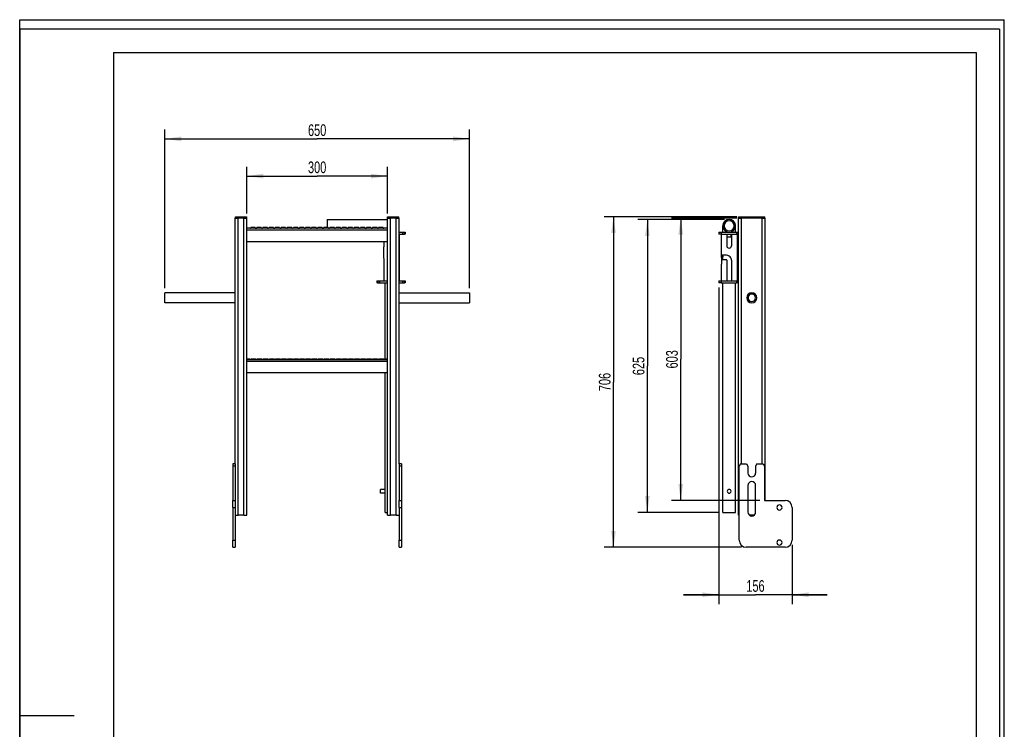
# Model space of a CAD drawing. Header units: millimetres. Extents: x 0 to 2100, y 0 to 2970.
# Tile 12 of 12: x 0 to 2100, y 1455 to 2970. Entities that reach past the tile are written whole.
import ezdxf

# ---------------------------------------------------------------- set-up
doc = ezdxf.new("R2010")
doc.units = ezdxf.units.MM
doc.header["$LTSCALE"] = 193.6
doc.layers.get('0').update_dxf_attribs({"linetype": 'CONTINUOUS'})
doc.layers.add('_2D-BEM', color=7, linetype='CONTINUOUS')
doc.styles.get("Standard").update_dxf_attribs({"font": 'txt', "width": 0.7})
doc.dimstyles.new('DIMSTYLE_1', dxfattribs={"dimtxt": 25, "dimasz": 35, "dimexe": 2, "dimexo": 1, "dimtad": 1, "dimdec": 1, "dimtxsty": 'STANDARD', "dimblk": '_FILLED', "dimblk1": '_FILLED', "dimblk2": '_FILLED', "dimcen": 0.09, "dimadec": 1, "dimazin": 2, "dimtp": 0.5, "dimtm": 0.5, "dimtfac": 1, "dimtdec": 1, "dimtofl": 0, "dimtmove": 0, "dimatfit": 3, "dimldrblk": '_FILLED', "dimfxl": 1, "dimtolj": 1, "dimarcsym": 0})
doc.dimstyles.new('DIMSTYLE_2', dxfattribs={"dimtxt": 25, "dimasz": 35, "dimexe": 2, "dimexo": 1, "dimtad": 1, "dimdec": 1, "dimtxsty": 'STANDARD', "dimblk": '_FILLED', "dimblk1": '_FILLED', "dimblk2": '_FILLED', "dimcen": 0.09, "dimadec": 1, "dimazin": 2, "dimtp": 0.8, "dimtm": 0.8, "dimtfac": 1, "dimtdec": 1, "dimtofl": 0, "dimtmove": 0, "dimatfit": 3, "dimldrblk": '_FILLED', "dimfxl": 1, "dimtolj": 1, "dimarcsym": 0})
doc.dimstyles.new('DIMSTYLE_3', dxfattribs={"dimtxt": 25, "dimasz": 35, "dimexe": 2, "dimexo": 1, "dimtad": 1, "dimdec": 0, "dimtxsty": 'STANDARD', "dimblk": '_FILLED', "dimblk1": '_FILLED', "dimblk2": '_FILLED', "dimcen": 0.09, "dimadec": 0, "dimazin": 2, "dimtp": 0.8, "dimtm": 0.8, "dimtfac": 1, "dimtdec": 0, "dimtofl": 0, "dimtmove": 0, "dimatfit": 3, "dimldrblk": '_FILLED', "dimfxl": 1, "dimtolj": 1, "dimarcsym": 0})
doc.dimstyles.new('DIMSTYLE_4', dxfattribs={"dimtxt": 25, "dimasz": 35, "dimexe": 2, "dimexo": 1, "dimtad": 1, "dimdec": 0, "dimtxsty": 'STANDARD', "dimblk": '_FILLED', "dimblk1": '_FILLED', "dimblk2": '_FILLED', "dimcen": 0.09, "dimadec": 0, "dimazin": 2, "dimtp": 0.5, "dimtm": 0.5, "dimtfac": 1, "dimtdec": 0, "dimtofl": 0, "dimtmove": 0, "dimatfit": 3, "dimldrblk": '_FILLED', "dimfxl": 1, "dimtolj": 1, "dimarcsym": 0})

# ---------------------------------------------------------------- blocks, each defined once
blk = doc.blocks.new('_FILLED')
at = {"color": 0, "linetype": 'BYBLOCK'}
blk.add_solid([(0, 0), (-1, 0.143), (-1, -0.143)], dxfattribs=at)
blk = doc.blocks.new('*D0')
at = {"layer": '_2D-BEM', "color": 2, "linetype": 'CONTINUOUS'}
for p, q in [((484.4, 2556.4), (484.4, 2656.1)), ((784.4, 2556.4), (784.4, 2656.1)), ((484.4, 2636.1), (634.4, 2636.1)), ((784.4, 2636.1), (634.4, 2636.1))]:
    blk.add_line(p, q, dxfattribs=at)
at = {"layer": '_2D-BEM', "color": 2, "linetype": 'CONTINUOUS', "xscale": 35, "yscale": 35, "zscale": 35, "rotation": 180}
blk.add_blockref('_FILLED', (484.4, 2636.1), dxfattribs=at)
at = {"layer": '_2D-BEM', "color": 2, "linetype": 'CONTINUOUS', "xscale": 35, "yscale": 35, "zscale": 35}
blk.add_blockref('_FILLED', (784.4, 2636.1), dxfattribs=at)
at = {"layer": '_2D-BEM', "color": 2, "linetype": 'CONTINUOUS', "insert": (634.4, 2667.4), "char_height": 25, "width": 85.714, "attachment_point": 2, "line_spacing_factor": 0.9}
blk.add_mtext('300', dxfattribs=at)
blk = doc.blocks.new('*D1')
at = {"layer": '_2D-BEM', "color": 2, "linetype": 'CONTINUOUS'}
for p, q in [((309.4, 2397), (309.4, 2735.5)), ((959.4, 2397), (959.4, 2735.5)), ((309.4, 2715.5), (634.4, 2715.5)), ((959.4, 2715.5), (634.4, 2715.5))]:
    blk.add_line(p, q, dxfattribs=at)
at = {"layer": '_2D-BEM', "color": 2, "linetype": 'CONTINUOUS', "xscale": 35, "yscale": 35, "zscale": 35, "rotation": 180}
blk.add_blockref('_FILLED', (309.4, 2715.5), dxfattribs=at)
at = {"layer": '_2D-BEM', "color": 2, "linetype": 'CONTINUOUS', "xscale": 35, "yscale": 35, "zscale": 35}
blk.add_blockref('_FILLED', (959.4, 2715.5), dxfattribs=at)
at = {"layer": '_2D-BEM', "color": 2, "linetype": 'CONTINUOUS', "insert": (634.4, 2746.7), "char_height": 25, "width": 85.714, "attachment_point": 2, "line_spacing_factor": 0.9}
blk.add_mtext('650', dxfattribs=at)
blk = doc.blocks.new('*D2')
at = {"layer": '_2D-BEM', "color": 2, "linetype": 'CONTINUOUS'}
for p, q in [((1529.4, 2549.4), (1246.5, 2549.4)), ((1266.5, 2549.4), (1266.5, 2196.6)), ((1266.5, 1843.9), (1266.5, 2196.6)), ((1539.4, 1843.9), (1246.5, 1843.9))]:
    blk.add_line(p, q, dxfattribs=at)
at = {"layer": '_2D-BEM', "color": 2, "linetype": 'CONTINUOUS', "xscale": 35, "yscale": 35, "zscale": 35}
for p, rotation in [((1266.5, 2549.4), 90), ((1266.5, 1843.9), 270)]:
    blk.add_blockref('_FILLED', p, dxfattribs=dict(at, rotation=rotation))
at = {"layer": '_2D-BEM', "color": 2, "linetype": 'CONTINUOUS', "insert": (1235.2, 2196.6), "char_height": 25, "width": 88.393, "attachment_point": 2, "rotation": 90, "line_spacing_factor": 0.9}
blk.add_mtext('706', dxfattribs=at)
blk = doc.blocks.new('*D3')
at = {"layer": '_2D-BEM', "color": 2, "linetype": 'CONTINUOUS'}
for p, q in [((1491.1, 2398.4), (1491.1, 1722.6)), ((1647.4, 1848.9), (1647.4, 1722.6)), ((1491.1, 1742.6), (1416.1, 1742.6)), ((1416.1, 1742.6), (1569.3, 1742.6)), ((1722.4, 1742.6), (1569.3, 1742.6)), ((1647.4, 1742.6), (1722.4, 1742.6))]:
    blk.add_line(p, q, dxfattribs=at)
at = {"layer": '_2D-BEM', "color": 2, "linetype": 'CONTINUOUS', "xscale": 35, "yscale": 35, "zscale": 35}
blk.add_blockref('_FILLED', (1491.1, 1742.6), dxfattribs=at)
at = {"layer": '_2D-BEM', "color": 2, "linetype": 'CONTINUOUS', "xscale": 35, "yscale": 35, "zscale": 35, "rotation": 180}
blk.add_blockref('_FILLED', (1647.4, 1742.6), dxfattribs=at)
at = {"layer": '_2D-BEM', "color": 2, "linetype": 'CONTINUOUS', "insert": (1569.3, 1773.8), "char_height": 25, "width": 77.679, "attachment_point": 2, "line_spacing_factor": 0.9}
blk.add_mtext('156', dxfattribs=at)
blk = doc.blocks.new('*D4')
at = {"layer": '_2D-BEM', "color": 2, "linetype": 'CONTINUOUS'}
for p, q in [((1529.3, 2546.4), (1389.9, 2546.4)), ((1409.9, 2546.4), (1409.9, 2245.1)), ((1409.9, 1943.9), (1409.9, 2245.1)), ((1578.4, 1943.9), (1389.9, 1943.9))]:
    blk.add_line(p, q, dxfattribs=at)
at = {"layer": '_2D-BEM', "color": 2, "linetype": 'CONTINUOUS', "xscale": 35, "yscale": 35, "zscale": 35}
for p, rotation in [((1409.9, 2546.4), 90), ((1409.9, 1943.9), 270)]:
    blk.add_blockref('_FILLED', p, dxfattribs=dict(at, rotation=rotation))
at = {"layer": '_2D-BEM', "color": 2, "linetype": 'CONTINUOUS', "insert": (1378.6, 2245.1), "char_height": 25, "width": 85.714, "attachment_point": 2, "rotation": 90, "line_spacing_factor": 0.9}
blk.add_mtext('603', dxfattribs=at)
blk = doc.blocks.new('*D5')
at = {"layer": '_2D-BEM', "color": 2, "linetype": 'CONTINUOUS'}
for p, q in [((1503.1, 2543.3), (1318.7, 2543.3)), ((1338.7, 2543.3), (1338.7, 2230.8)), ((1338.7, 1918.4), (1338.7, 2230.8)), ((1489.7, 1918.4), (1318.7, 1918.4))]:
    blk.add_line(p, q, dxfattribs=at)
at = {"layer": '_2D-BEM', "color": 2, "linetype": 'CONTINUOUS', "xscale": 35, "yscale": 35, "zscale": 35}
for p, rotation in [((1338.7, 2543.3), 90), ((1338.7, 1918.4), 270)]:
    blk.add_blockref('_FILLED', p, dxfattribs=dict(at, rotation=rotation))
at = {"layer": '_2D-BEM', "color": 2, "linetype": 'CONTINUOUS', "insert": (1307.4, 2230.8), "char_height": 25, "width": 85.714, "attachment_point": 2, "rotation": 90, "line_spacing_factor": 0.9}
blk.add_mtext('625', dxfattribs=at)

msp = doc.modelspace()

# ---------------------------------------------------------------- linework, layer by layer
at = {"color": 7, "linetype": 'CONTINUOUS'}
for p, q in [((0, 2970), (2100, 2970)), ((0, 0), (0, 2970)), ((0, 2970), (2100, 2970)), ((0, 0), (0, 2970)), ((2100, 0), (2100, 2970)), ((2100, 0), (2100, 2970)), ((459.44, 2021.85), (459.44, 2546.35)), ((459.44, 2546.35), (460.14, 2546.35)), ((460.14, 2546.35), (460.14, 2549.35)), ((460.14, 2549.35), (466.14, 2549.35)), ((460.14, 2546.35), (461.94, 2546.35)), ((461.94, 2546.35), (462.14, 2546.35)), ((462.14, 2546.35), (462.19, 2546.35)), ((462.19, 2546.35), (465.88, 2546.35)), ((478, 2546.35), (465.88, 2546.35)), ((466.14, 2549.35), (478.14, 2549.35)), ((478, 2546.35), (478.14, 2546.35)), ((478.14, 2549.35), (484.14, 2549.35)), ((478.14, 2546.35), (484.14, 2546.35)), ((484.14, 2546.35), (484.14, 2549.35)), ((484.14, 2546.35), (484.44, 2546.35)), ((484.44, 1912.35), (484.44, 2546.35)), ((656.09, 2543.3), (784.44, 2543.3)), ((656.09, 2543.3), (656.09, 2540.65)), ((784.44, 1912.35), (784.44, 2546.35)), ((784.44, 2546.35), (784.74, 2546.35)), ((784.74, 2546.35), (784.74, 2549.35)), ((784.74, 2549.35), (790.74, 2549.35)), ((784.74, 2546.35), (790.74, 2546.35)), ((790.74, 2549.35), (802.74, 2549.35)), ((790.74, 2546.35), (790.88, 2546.35)), ((803, 2546.35), (790.88, 2546.35)), ((802.74, 2549.35), (808.74, 2549.35)), ((803, 2546.35), (806.74, 2546.35)), ((806.74, 2546.35), (806.94, 2546.35)), ((806.94, 2546.35), (808.74, 2546.35)), ((808.74, 2546.35), (808.74, 2549.35)), ((808.74, 2546.35), (808.76, 2546.35)), ((808.76, 2546.35), (809.44, 2546.35)), ((809.44, 2021.85), (809.44, 2546.35)), ((1532.9, 1912.35), (1532.9, 2546.35)), ((1532.9, 2546.35), (1535.4, 2546.35)), ((1533.4, 2546.35), (1533.4, 2549.35)), ((1533.4, 2549.35), (1539.4, 2549.35)), ((1535.4, 2546.35), (1539.34, 2546.35)), ((1583.45, 2546.35), (1539.34, 2546.35)), ((1539.4, 2549.35), (1583.4, 2549.35)), ((1583.4, 2549.35), (1589.4, 2549.35)), ((1583.45, 2546.35), (1587.4, 2546.35)), ((1587.4, 2546.35), (1589.9, 2546.35)), ((1589.4, 2546.35), (1589.4, 2549.35)), ((1589.9, 1943.85), (1589.9, 2546.35)), ((784.44, 2524.85), (484.44, 2524.85)), ((493.09, 2526.35), (492.79, 2526.35)), ((501.98, 2526.35), (493.09, 2526.35)), ((493.09, 2526.35), (493.09, 2526.35)), ((501.99, 2526.35), (501.98, 2526.35)), ((502.29, 2526.35), (501.99, 2526.35)), ((506.08, 2526.35), (505.78, 2526.35)), ((514.97, 2526.35), (506.08, 2526.35)), ((506.08, 2526.35), (506.08, 2526.35)), ((514.98, 2526.35), (514.97, 2526.35)), ((515.28, 2526.35), (514.98, 2526.35)), ((519.07, 2526.35), (518.77, 2526.35)), ((527.96, 2526.35), (519.07, 2526.35)), ((519.07, 2526.35), (519.07, 2526.35)), ((527.97, 2526.35), (527.96, 2526.35)), ((528.27, 2526.35), (527.97, 2526.35)), ((532.06, 2526.35), (531.76, 2526.35)), ((540.95, 2526.35), (532.06, 2526.35)), ((532.06, 2526.35), (532.06, 2526.35)), ((540.96, 2526.35), (540.95, 2526.35)), ((541.26, 2526.35), (540.96, 2526.35)), ((545.05, 2526.35), (544.75, 2526.35)), ((553.94, 2526.35), (545.05, 2526.35)), ((545.05, 2526.35), (545.05, 2526.35)), ((553.95, 2526.35), (553.94, 2526.35)), ((554.25, 2526.35), (553.95, 2526.35)), ((558.04, 2526.35), (557.74, 2526.35)), ((566.93, 2526.35), (558.04, 2526.35)), ((558.04, 2526.35), (558.04, 2526.35)), ((566.94, 2526.35), (566.93, 2526.35)), ((567.24, 2526.35), (566.94, 2526.35)), ((571.03, 2526.35), (570.73, 2526.35)), ((579.93, 2526.35), (571.03, 2526.35)), ((571.03, 2526.35), (571.03, 2526.35)), ((580.23, 2526.35), (579.93, 2526.35)), ((579.93, 2526.35), (579.93, 2526.35)), ((584.02, 2526.35), (583.72, 2526.35)), ((592.92, 2526.35), (584.02, 2526.35)), ((584.02, 2526.35), (584.02, 2526.35)), ((593.22, 2526.35), (592.92, 2526.35)), ((592.92, 2526.35), (592.92, 2526.35)), ((597.01, 2526.35), (596.71, 2526.35)), ((605.91, 2526.35), (597.01, 2526.35)), ((597.01, 2526.35), (597.01, 2526.35)), ((606.21, 2526.35), (605.91, 2526.35)), ((605.91, 2526.35), (605.91, 2526.35)), ((610, 2526.35), (609.7, 2526.35)), ((618.9, 2526.35), (610, 2526.35)), ((610, 2526.35), (610, 2526.35)), ((619.2, 2526.35), (618.9, 2526.35)), ((618.9, 2526.35), (618.9, 2526.35)), ((622.99, 2526.35), (622.69, 2526.35)), ((631.89, 2526.35), (622.99, 2526.35)), ((622.99, 2526.35), (622.99, 2526.35)), ((632.19, 2526.35), (631.89, 2526.35)), ((631.89, 2526.35), (631.89, 2526.35)), ((635.98, 2526.35), (635.68, 2526.35)), ((644.88, 2526.35), (635.98, 2526.35)), ((635.98, 2526.35), (635.98, 2526.35)), ((645.18, 2526.35), (644.88, 2526.35)), ((644.88, 2526.35), (644.88, 2526.35)), ((648.97, 2526.35), (648.67, 2526.35)), ((657.87, 2526.35), (648.97, 2526.35)), ((648.97, 2526.35), (648.97, 2526.35)), ((656.09, 2540.65), (656.09, 2526.35)), ((658.17, 2526.35), (657.87, 2526.35)), ((657.87, 2526.35), (657.87, 2526.35)), ((661.96, 2526.35), (661.66, 2526.35)), ((670.86, 2526.35), (661.96, 2526.35)), ((661.96, 2526.35), (661.96, 2526.35)), ((671.16, 2526.35), (670.86, 2526.35)), ((670.86, 2526.35), (670.86, 2526.35)), ((674.95, 2526.35), (674.65, 2526.35)), ((683.85, 2526.35), (674.95, 2526.35)), ((674.95, 2526.35), (674.95, 2526.35)), ((684.15, 2526.35), (683.85, 2526.35)), ((683.85, 2526.35), (683.85, 2526.35)), ((687.94, 2526.35), (687.64, 2526.35)), ((696.84, 2526.35), (687.94, 2526.35)), ((687.94, 2526.35), (687.94, 2526.35)), ((697.14, 2526.35), (696.84, 2526.35)), ((696.84, 2526.35), (696.84, 2526.35)), ((700.93, 2526.35), (700.63, 2526.35)), ((709.83, 2526.35), (700.93, 2526.35)), ((700.93, 2526.35), (700.93, 2526.35)), ((710.13, 2526.35), (709.83, 2526.35)), ((709.83, 2526.35), (709.83, 2526.35)), ((713.92, 2526.35), (713.62, 2526.35)), ((713.93, 2526.35), (713.92, 2526.35)), ((722.82, 2526.35), (713.93, 2526.35)), ((723.12, 2526.35), (722.82, 2526.35)), ((722.82, 2526.35), (722.82, 2526.35)), ((726.91, 2526.35), (726.61, 2526.35)), ((726.92, 2526.35), (726.91, 2526.35)), ((735.81, 2526.35), (726.92, 2526.35)), ((736.11, 2526.35), (735.81, 2526.35)), ((735.81, 2526.35), (735.81, 2526.35)), ((739.9, 2526.35), (739.6, 2526.35)), ((739.91, 2526.35), (739.9, 2526.35)), ((748.8, 2526.35), (739.91, 2526.35)), ((749.1, 2526.35), (748.8, 2526.35)), ((748.8, 2526.35), (748.8, 2526.35)), ((752.89, 2526.35), (752.59, 2526.35)), ((752.9, 2526.35), (752.89, 2526.35)), ((761.79, 2526.35), (752.9, 2526.35)), ((762.09, 2526.35), (761.79, 2526.35)), ((761.79, 2526.35), (761.79, 2526.35)), ((765.88, 2526.35), (765.58, 2526.35)), ((765.89, 2526.35), (765.88, 2526.35)), ((774.78, 2526.35), (765.89, 2526.35)), ((775.08, 2526.35), (774.78, 2526.35)), ((774.78, 2526.35), (774.78, 2526.35)), ((1499.7, 2516.35), (1499.7, 2529.9)), ((1526.6, 2516.35), (1526.6, 2529.9)), ((809.44, 2516.35), (809.69, 2516.35)), ((809.69, 2512.35), (809.44, 2512.35)), ((809.54, 2512.35), (809.54, 2412.35)), ((809.69, 2512.35), (809.69, 2516.35)), ((809.69, 2516.35), (816.32, 2516.35)), ((809.69, 2512.35), (816.32, 2512.35)), ((816.32, 2516.35), (817.22, 2516.35)), ((817.22, 2512.35), (816.32, 2512.35)), ((817.22, 2516.35), (820.88, 2516.35)), ((817.22, 2512.35), (820.88, 2512.35)), ((820.88, 2516.35), (821.94, 2516.35)), ((821.94, 2512.35), (820.88, 2512.35)), ((821.94, 2516.35), (821.94, 2512.35)), ((1491.15, 2516.35), (1491.15, 2512.35)), ((1491.15, 2516.35), (1496.15, 2516.35)), ((1496.15, 2512.35), (1491.15, 2512.35)), ((1496.15, 2516.35), (1513.15, 2516.35)), ((1496.15, 2512.35), (1528.79, 2512.35)), ((1496.3, 2512.35), (1496.3, 2467.35)), ((1508.15, 2512.35), (1508.15, 2487.35)), ((1509.15, 2516.4), (1513.15, 2516.4)), ((1509.15, 2516.35), (1509.15, 2516.4)), ((1509.15, 2506.4), (1509.15, 2512.35)), ((1509.15, 2506.4), (1513.15, 2506.4)), ((1513.15, 2516.4), (1517.15, 2516.4)), ((1513.15, 2516.35), (1528.79, 2516.35)), ((1513.15, 2506.4), (1517.15, 2506.4)), ((1517.15, 2516.35), (1517.15, 2516.4)), ((1517.15, 2506.4), (1517.15, 2512.35)), ((1518.15, 2512.35), (1518.15, 2487.35)), ((1528.79, 2516.35), (1532.9, 2516.35)), ((1532.9, 2512.35), (1528.79, 2512.35)), ((1530, 2512.35), (1530, 2412.35)), ((484.44, 2496.35), (784.44, 2496.35)), ((775.84, 2482.35), (775.84, 2465.57)), ((776.6, 2496.35), (776.6, 2487.35)), ((1498.9, 2467.35), (1496.3, 2467.35)), ((1497.05, 2462.35), (1497.05, 2457.35)), ((1507.15, 2457.35), (1497.05, 2457.35)), ((1497.05, 2457.35), (1497.05, 2452.35)), ((1498.97, 2467.35), (1498.9, 2467.35)), ((1507.15, 2467.35), (1498.97, 2467.35)), ((1499.7, 2457.35), (1499.7, 2467.35)), ((776.6, 2456.35), (776.6, 2412.35)), ((1496.3, 2447.35), (1496.3, 2412.35)), ((1508.15, 2456.35), (1508.15, 2412.35)), ((1518.15, 2456.35), (1518.15, 2412.35)), ((761.94, 2412.35), (761.94, 2408.35)), ((761.94, 2412.35), (763, 2412.35)), ((763, 2408.35), (761.94, 2408.35)), ((763, 2412.35), (766.66, 2412.35)), ((763, 2408.35), (766.66, 2408.35)), ((766.66, 2412.35), (767.56, 2412.35)), ((767.56, 2408.35), (766.66, 2408.35)), ((767.56, 2412.35), (784.19, 2412.35)), ((767.56, 2408.35), (784.19, 2408.35)), ((779.24, 2245.24), (779.24, 2408.35)), ((784.19, 2412.35), (784.44, 2412.35)), ((784.19, 2408.35), (784.19, 2412.35)), ((784.44, 2408.35), (784.19, 2408.35)), ((809.44, 2412.35), (809.69, 2412.35)), ((809.69, 2408.35), (809.44, 2408.35)), ((809.69, 2408.35), (809.69, 2412.35)), ((809.69, 2412.35), (816.32, 2412.35)), ((809.69, 2408.35), (816.32, 2408.35)), ((816.32, 2412.35), (817.22, 2412.35)), ((817.22, 2408.35), (816.32, 2408.35)), ((817.22, 2412.35), (820.88, 2412.35)), ((817.22, 2408.35), (820.88, 2408.35)), ((820.88, 2412.35), (821.94, 2412.35)), ((821.94, 2408.35), (820.88, 2408.35)), ((821.94, 2412.35), (821.94, 2408.35)), ((1491.15, 2412.35), (1491.15, 2408.35)), ((1491.15, 2412.35), (1496.15, 2412.35)), ((1496.15, 2408.35), (1491.15, 2408.35)), ((1496.15, 2412.35), (1528.79, 2412.35)), ((1496.15, 2408.35), (1528.79, 2408.35)), ((1499.7, 1918.35), (1499.7, 2408.35)), ((1526.6, 1918.35), (1526.6, 2408.35)), ((1528.79, 2412.35), (1532.9, 2412.35)), ((1532.9, 2408.35), (1528.79, 2408.35)), ((309.44, 2384.4), (309.44, 2387)), ((459.44, 2387), (309.44, 2387)), ((309.44, 2368.3), (309.44, 2384.4)), ((809.44, 2387), (959.44, 2387)), ((959.44, 2387), (959.44, 2384.4)), ((959.44, 2384.4), (959.44, 2368.3)), ((309.44, 2365.7), (309.44, 2368.3)), ((459.44, 2365.7), (309.44, 2365.7)), ((809.44, 2365.7), (959.44, 2365.7)), ((959.44, 2368.3), (959.44, 2365.7)), ((484.44, 2246.35), (490, 2246.35)), ((484.44, 2244.85), (784.44, 2244.85)), ((490, 2246.35), (490, 2246.35)), ((490, 2246.35), (490.3, 2246.35)), ((493.8, 2246.35), (494.1, 2246.35)), ((494.1, 2246.35), (494.1, 2246.35)), ((494.1, 2246.35), (502.99, 2246.35)), ((502.99, 2246.35), (503, 2246.35)), ((503, 2246.35), (503.3, 2246.35)), ((506.79, 2246.35), (507.09, 2246.35)), ((507.09, 2246.35), (507.09, 2246.35)), ((507.09, 2246.35), (515.98, 2246.35)), ((515.98, 2246.35), (515.99, 2246.35)), ((515.99, 2246.35), (516.29, 2246.35)), ((519.78, 2246.35), (520.08, 2246.35)), ((520.08, 2246.35), (520.08, 2246.35)), ((520.08, 2246.35), (528.97, 2246.35)), ((528.97, 2246.35), (528.98, 2246.35)), ((528.98, 2246.35), (529.28, 2246.35)), ((532.77, 2246.35), (533.07, 2246.35)), ((533.07, 2246.35), (533.07, 2246.35)), ((533.07, 2246.35), (541.96, 2246.35)), ((541.96, 2246.35), (541.97, 2246.35)), ((541.97, 2246.35), (542.27, 2246.35)), ((545.76, 2246.35), (546.06, 2246.35)), ((546.06, 2246.35), (546.06, 2246.35)), ((546.06, 2246.35), (554.95, 2246.35)), ((554.95, 2246.35), (554.96, 2246.35)), ((554.96, 2246.35), (555.26, 2246.35)), ((558.75, 2246.35), (559.05, 2246.35)), ((559.05, 2246.35), (559.05, 2246.35)), ((559.05, 2246.35), (567.94, 2246.35)), ((567.94, 2246.35), (567.95, 2246.35)), ((567.95, 2246.35), (568.25, 2246.35)), ((571.74, 2246.35), (572.04, 2246.35)), ((572.04, 2246.35), (572.04, 2246.35)), ((572.04, 2246.35), (580.93, 2246.35)), ((580.93, 2246.35), (580.94, 2246.35)), ((580.94, 2246.35), (581.24, 2246.35)), ((584.73, 2246.35), (585.03, 2246.35)), ((585.03, 2246.35), (585.03, 2246.35)), ((585.03, 2246.35), (593.93, 2246.35)), ((593.93, 2246.35), (593.93, 2246.35)), ((593.93, 2246.35), (594.23, 2246.35)), ((597.72, 2246.35), (598.02, 2246.35)), ((598.02, 2246.35), (598.02, 2246.35)), ((598.02, 2246.35), (606.92, 2246.35)), ((606.92, 2246.35), (606.92, 2246.35)), ((606.92, 2246.35), (607.22, 2246.35)), ((610.71, 2246.35), (611.01, 2246.35)), ((611.01, 2246.35), (611.01, 2246.35)), ((611.01, 2246.35), (619.91, 2246.35)), ((619.91, 2246.35), (619.91, 2246.35)), ((619.91, 2246.35), (620.21, 2246.35)), ((623.7, 2246.35), (624, 2246.35)), ((624, 2246.35), (624, 2246.35)), ((624, 2246.35), (632.9, 2246.35)), ((632.9, 2246.35), (632.9, 2246.35)), ((632.9, 2246.35), (633.2, 2246.35)), ((636.69, 2246.35), (636.99, 2246.35)), ((636.99, 2246.35), (636.99, 2246.35)), ((636.99, 2246.35), (645.89, 2246.35)), ((645.89, 2246.35), (645.89, 2246.35)), ((645.89, 2246.35), (646.19, 2246.35)), ((649.68, 2246.35), (649.98, 2246.35)), ((649.98, 2246.35), (649.98, 2246.35)), ((649.98, 2246.35), (658.88, 2246.35)), ((658.88, 2246.35), (658.88, 2246.35)), ((658.88, 2246.35), (659.18, 2246.35)), ((662.67, 2246.35), (662.97, 2246.35)), ((662.97, 2246.35), (662.97, 2246.35)), ((662.97, 2246.35), (671.87, 2246.35)), ((671.87, 2246.35), (671.87, 2246.35)), ((671.87, 2246.35), (672.17, 2246.35)), ((675.66, 2246.35), (675.96, 2246.35)), ((675.96, 2246.35), (675.96, 2246.35)), ((675.96, 2246.35), (684.86, 2246.35)), ((684.86, 2246.35), (684.86, 2246.35)), ((684.86, 2246.35), (685.16, 2246.35)), ((688.65, 2246.35), (688.95, 2246.35)), ((688.95, 2246.35), (688.95, 2246.35)), ((688.95, 2246.35), (697.85, 2246.35)), ((697.85, 2246.35), (697.85, 2246.35)), ((697.85, 2246.35), (698.15, 2246.35)), ((701.64, 2246.35), (701.94, 2246.35)), ((701.94, 2246.35), (701.94, 2246.35)), ((701.94, 2246.35), (710.84, 2246.35)), ((710.84, 2246.35), (710.84, 2246.35)), ((710.84, 2246.35), (711.14, 2246.35)), ((714.63, 2246.35), (714.93, 2246.35)), ((714.93, 2246.35), (714.93, 2246.35)), ((714.93, 2246.35), (723.83, 2246.35)), ((723.83, 2246.35), (723.83, 2246.35)), ((723.83, 2246.35), (724.13, 2246.35)), ((727.62, 2246.35), (727.92, 2246.35)), ((727.92, 2246.35), (727.93, 2246.35)), ((727.93, 2246.35), (736.82, 2246.35)), ((736.82, 2246.35), (736.82, 2246.35)), ((736.82, 2246.35), (737.12, 2246.35)), ((740.61, 2246.35), (740.91, 2246.35)), ((740.91, 2246.35), (740.92, 2246.35)), ((740.92, 2246.35), (749.81, 2246.35)), ((749.81, 2246.35), (749.81, 2246.35)), ((749.81, 2246.35), (750.11, 2246.35)), ((753.6, 2246.35), (753.9, 2246.35)), ((753.9, 2246.35), (753.91, 2246.35)), ((753.91, 2246.35), (762.8, 2246.35)), ((762.8, 2246.35), (762.8, 2246.35)), ((762.8, 2246.35), (763.1, 2246.35)), ((766.59, 2246.35), (766.89, 2246.35)), ((766.89, 2246.35), (766.9, 2246.35)), ((766.9, 2246.35), (775.79, 2246.35)), ((775.79, 2246.35), (775.79, 2246.35)), ((775.79, 2246.35), (776.09, 2246.35)), ((779.58, 2246.35), (779.88, 2246.35)), ((779.88, 2246.35), (779.89, 2246.35)), ((779.89, 2246.35), (784.44, 2246.35)), ((784.44, 2216.35), (484.44, 2216.35)), ((779.24, 1967.35), (779.24, 2216.35)), ((454.44, 2021.85), (454.44, 2016.85)), ((459.44, 2021.85), (454.44, 2021.85)), ((454.44, 2016.85), (454.44, 1943.85)), ((459.44, 2016.85), (454.44, 2016.85)), ((459.44, 2021.85), (459.44, 2016.85)), ((459.44, 2016.85), (459.44, 1943.85)), ((809.44, 2021.85), (809.44, 2016.85)), ((814.44, 2021.85), (809.44, 2021.85)), ((809.44, 2016.85), (809.44, 1943.85)), ((814.44, 2016.85), (809.44, 2016.85)), ((814.44, 2021.85), (814.44, 2016.85)), ((814.44, 2016.85), (814.44, 1943.85)), ((1537.28, 2021.85), (1534.4, 2016.85)), ((1534.4, 1858.85), (1534.4, 2016.85)), ((1537.28, 2021.85), (1550.26, 2021.85)), ((1550.26, 2021.85), (1553.15, 2016.85)), ((1553.15, 2016.85), (1553.15, 2002.35)), ((1572.53, 2021.85), (1569.65, 2016.85)), ((1569.65, 2016.85), (1569.65, 2002.35)), ((1572.53, 2021.85), (1585.51, 2021.85)), ((1585.51, 2021.85), (1588.4, 2016.85)), ((1588.4, 2016.85), (1588.4, 1943.85)), ((1553.15, 1975.85), (1553.15, 1918.85)), ((1569.65, 1918.85), (1569.65, 1975.85)), ((779.24, 1967.35), (769.24, 1967.35)), ((769.24, 1959.35), (769.24, 1967.35)), ((779.24, 1959.35), (769.24, 1959.35)), ((779.24, 1959.35), (779.24, 1967.35)), ((779.24, 1918.35), (779.24, 1959.35)), ((454.44, 1928.85), (454.44, 1943.85)), ((454.44, 1943.85), (459.44, 1943.85)), ((459.44, 1943.85), (459.44, 1928.85)), ((809.44, 1928.85), (809.44, 1943.85)), ((809.44, 1943.85), (814.44, 1943.85)), ((814.44, 1943.85), (814.44, 1928.85)), ((1588.4, 1943.85), (1632.4, 1943.85)), ((454.44, 1928.85), (454.44, 1858.85)), ((459.44, 1928.85), (459.44, 1858.85)), ((459.44, 1912.35), (461.94, 1912.35)), ((461.94, 1912.35), (465.88, 1912.35)), ((478, 1912.35), (465.88, 1912.35)), ((478, 1912.35), (481.94, 1912.35)), ((481.94, 1912.35), (484.44, 1912.35)), ((779.24, 1918.35), (781.89, 1918.35)), ((781.89, 1918.35), (784.44, 1918.35)), ((784.44, 1912.35), (786.94, 1912.35)), ((786.94, 1912.35), (790.88, 1912.35)), ((803, 1912.35), (790.88, 1912.35)), ((803, 1912.35), (806.94, 1912.35)), ((806.94, 1912.35), (809.44, 1912.35)), ((809.44, 1928.85), (809.44, 1858.85)), ((814.44, 1928.85), (814.44, 1858.85)), ((1499.7, 1918.35), (1502.35, 1918.35)), ((1502.35, 1918.35), (1523.95, 1918.35)), ((1523.95, 1918.35), (1526.6, 1918.35)), ((1532.9, 1912.35), (1534.4, 1912.35)), ((1566.47, 1912.35), (1556.33, 1912.35)), ((1647.4, 1928.85), (1647.4, 1858.85)), ((454.44, 1843.85), (454.44, 1858.85)), ((459.44, 1858.85), (459.44, 1843.85)), ((809.44, 1843.85), (809.44, 1858.85)), ((814.44, 1858.85), (814.44, 1843.85)), ((454.44, 1843.85), (459.44, 1843.85)), ((809.44, 1843.85), (814.44, 1843.85)), ((1632.4, 1843.85), (1549.4, 1843.85))]:
    msp.add_line(p, q, dxfattribs=at)
at = {"color": 3, "linetype": 'CONTINUOUS'}
for p, q in [((0, 2950), (0, 1485)), ((2090, 2950), (0, 2950)), ((2090, 2950), (2090, 0)), ((0, 1485), (0, 0)), ((0, 1485), (116, 1485))]:
    msp.add_line(p, q, dxfattribs=at)
at = {"color": 5, "linetype": 'CONTINUOUS'}
for p, q in [((200, 2900), (2040, 2900)), ((200, 2900), (200, 50)), ((2040, 2900), (2040, 50))]:
    msp.add_line(p, q, dxfattribs=at)
at = {"color": 9, "linetype": 'CONTINUOUS'}
for p, q in [((465.88, 1912.35), (465.88, 2546.35)), ((466.14, 2546.35), (466.14, 2549.35)), ((478, 1912.35), (478, 2546.35)), ((478.14, 2546.35), (478.14, 2549.35)), ((790.74, 2546.35), (790.74, 2549.35)), ((790.88, 1912.35), (790.88, 2546.35)), ((802.74, 2546.35), (802.74, 2549.35)), ((803, 1912.35), (803, 2546.35)), ((1539.34, 2021.85), (1539.34, 2546.35)), ((1539.4, 2546.35), (1539.4, 2549.35)), ((1583.4, 2546.35), (1583.4, 2549.35)), ((1583.45, 2021.85), (1583.45, 2546.35)), ((784.44, 2520.85), (484.44, 2520.85)), ((816.32, 2516.35), (816.32, 2512.35)), ((817.22, 2516.35), (817.22, 2512.35)), ((820.88, 2516.35), (820.88, 2512.35)), ((1496.15, 2516.35), (1496.15, 2512.35)), ((1528.79, 2516.35), (1528.79, 2512.35)), ((1499.7, 2462.35), (1497.05, 2462.35)), ((763, 2412.35), (763, 2408.35)), ((766.66, 2412.35), (766.66, 2408.35)), ((767.56, 2412.35), (767.56, 2408.35)), ((816.32, 2412.35), (816.32, 2408.35)), ((817.22, 2412.35), (817.22, 2408.35)), ((820.88, 2412.35), (820.88, 2408.35)), ((1496.15, 2412.35), (1496.15, 2408.35)), ((1528.79, 2412.35), (1528.79, 2408.35)), ((484.44, 2240.85), (784.44, 2240.85)), ((454.44, 1928.85), (459.44, 1928.85)), ((809.44, 1928.85), (814.44, 1928.85)), ((454.44, 1858.85), (459.44, 1858.85)), ((809.44, 1858.85), (814.44, 1858.85))]:
    msp.add_line(p, q, dxfattribs=at)
at = {"color": 7, "linetype": 'CONTINUOUS'}
for centre, radius, start, end in [((1513.15, 2529.85), 13.45, 90, 270), ((1513.15, 2529.9), 13.45, 90, 173.47922), ((1513.15, 2529.9), 13.45, 6.52078, 90), ((1513.15, 2529.85), 13.45, 270, 90), ((491.54, 2526.12), 1.27, 270, 10.38886), ((503.54, 2526.12), 1.27, 169.61114, 270), ((504.53, 2526.12), 1.27, 270, 10.38886), ((516.53, 2526.12), 1.27, 169.61114, 270), ((517.52, 2526.12), 1.27, 270, 10.38886), ((529.52, 2526.12), 1.27, 169.61114, 270), ((530.51, 2526.12), 1.27, 270, 10.38886), ((542.51, 2526.12), 1.27, 169.61114, 270), ((543.5, 2526.12), 1.27, 270, 10.38886), ((555.5, 2526.12), 1.27, 169.61114, 270), ((556.49, 2526.12), 1.27, 270, 10.38886), ((568.49, 2526.12), 1.27, 169.61114, 270), ((569.48, 2526.12), 1.27, 270, 10.38886), ((581.48, 2526.12), 1.27, 169.61114, 270), ((582.47, 2526.12), 1.27, 270, 10.38886), ((594.47, 2526.12), 1.27, 169.61114, 270), ((595.46, 2526.12), 1.27, 270, 10.38886), ((607.46, 2526.12), 1.27, 169.61114, 270), ((608.45, 2526.12), 1.27, 270, 10.38886), ((620.45, 2526.12), 1.27, 169.61114, 270), ((621.44, 2526.12), 1.27, 270, 10.38886), ((633.44, 2526.12), 1.27, 169.61114, 270), ((634.43, 2526.12), 1.27, 270, 10.38886), ((646.43, 2526.12), 1.27, 169.61114, 270), ((647.42, 2526.12), 1.27, 270, 10.38886), ((659.42, 2526.12), 1.27, 169.61114, 270), ((660.41, 2526.12), 1.27, 270, 10.38886), ((672.41, 2526.12), 1.27, 169.61114, 270), ((673.4, 2526.12), 1.27, 270, 10.38886), ((685.4, 2526.12), 1.27, 169.61114, 270), ((686.39, 2526.12), 1.27, 270, 10.38886), ((698.39, 2526.12), 1.27, 169.61114, 270), ((699.38, 2526.12), 1.27, 270, 10.38886), ((711.38, 2526.12), 1.27, 169.61114, 270), ((712.37, 2526.12), 1.27, 270, 10.38886), ((724.37, 2526.12), 1.27, 169.61114, 270), ((725.36, 2526.12), 1.27, 270, 10.38886), ((737.36, 2526.12), 1.27, 169.61114, 270), ((738.35, 2526.12), 1.27, 270, 10.38886), ((750.35, 2526.12), 1.27, 169.61114, 270), ((751.34, 2526.12), 1.27, 270, 10.38886), ((763.34, 2526.12), 1.27, 169.61114, 270), ((764.33, 2526.12), 1.27, 270, 10.38886), ((776.33, 2526.12), 1.27, 169.61114, 270), ((1513.15, 2529.85), 10.8, 90, 270), ((1513.15, 2529.85), 10.8, 270, 90), ((1513.15, 2487.35), 5, 180, 270), ((1513.15, 2487.35), 5, 270, 360), ((1507.15, 2456.35), 11, 56.94427, 90), ((1507.15, 2456.35), 1, 0, 90), ((1507.15, 2456.35), 11, 0, 56.94427), ((1561.4, 2376.35), 10.65, 90, 270), ((1561.4, 2376.35), 8.05, 90, 270), ((1561.4, 2376.35), 10.65, 270, 90), ((1561.4, 2376.35), 8.05, 270, 90), ((491.55, 2246.12), 1.27, 169.61114, 270), ((492.55, 2246.12), 1.27, 270, 10.38886), ((504.55, 2246.12), 1.27, 169.61114, 270), ((505.54, 2246.12), 1.27, 270, 10.38886), ((517.54, 2246.12), 1.27, 169.61114, 270), ((518.53, 2246.12), 1.27, 270, 10.38886), ((530.53, 2246.12), 1.27, 169.61114, 270), ((531.52, 2246.12), 1.27, 270, 10.38886), ((543.52, 2246.12), 1.27, 169.61114, 270), ((544.51, 2246.12), 1.27, 270, 10.38886), ((556.51, 2246.12), 1.27, 169.61114, 270), ((557.5, 2246.12), 1.27, 270, 10.38886), ((569.5, 2246.12), 1.27, 169.61114, 270), ((570.49, 2246.12), 1.27, 270, 10.38886), ((582.49, 2246.12), 1.27, 169.61114, 270), ((583.48, 2246.12), 1.27, 270, 10.38886), ((595.48, 2246.12), 1.27, 169.61114, 270), ((596.47, 2246.12), 1.27, 270, 10.38886), ((608.47, 2246.12), 1.27, 169.61114, 270), ((609.46, 2246.12), 1.27, 270, 10.38886), ((621.46, 2246.12), 1.27, 169.61114, 270), ((622.45, 2246.12), 1.27, 270, 10.38886), ((634.45, 2246.12), 1.27, 169.61114, 270), ((635.44, 2246.12), 1.27, 270, 10.38886), ((647.44, 2246.12), 1.27, 169.61114, 270), ((648.43, 2246.12), 1.27, 270, 10.38886), ((660.43, 2246.12), 1.27, 169.61114, 270), ((661.42, 2246.12), 1.27, 270, 10.38886), ((673.42, 2246.12), 1.27, 169.61114, 270), ((674.41, 2246.12), 1.27, 270, 10.38886), ((686.41, 2246.12), 1.27, 169.61114, 270), ((687.4, 2246.12), 1.27, 270, 10.38886), ((699.4, 2246.12), 1.27, 169.61114, 270), ((700.39, 2246.12), 1.27, 270, 10.38886), ((712.39, 2246.12), 1.27, 169.61114, 270), ((713.38, 2246.12), 1.27, 270, 10.38886), ((725.38, 2246.12), 1.27, 169.61114, 270), ((726.37, 2246.12), 1.27, 270, 10.38886), ((738.37, 2246.12), 1.27, 169.61114, 270), ((739.36, 2246.12), 1.27, 270, 10.38886), ((751.36, 2246.12), 1.27, 169.61114, 270), ((752.35, 2246.12), 1.27, 270, 10.38886), ((764.35, 2246.12), 1.27, 169.61114, 270), ((765.34, 2246.12), 1.27, 270, 10.38886), ((777.34, 2246.12), 1.27, 169.61114, 270), ((778.33, 2246.12), 1.27, 270, 10.38886), ((1561.4, 2002.35), 8.25, 180, 360), ((1561.4, 1975.85), 8.25, 0, 180), ((1513.15, 1963.35), 4, 90, 270), ((1513.15, 1963.35), 4, 270, 90), ((1620.4, 1928.85), 5.5, 0, 180), ((1632.4, 1928.85), 15, 0, 90), ((1561.4, 1918.85), 8.25, 180, 360), ((1620.4, 1928.85), 5.5, 180, 360), ((1549.4, 1858.85), 15, 180, 270), ((1620.4, 1853.85), 5.5, 0, 180), ((1620.4, 1853.85), 5.5, 180, 360), ((1632.4, 1858.85), 15, 270, 360)]:
    msp.add_arc(centre, radius, start, end, dxfattribs=at)
for major_axis, start_param, end_param in [((10.8, 0), -3.0484494, -1.5707963), ((0, 10.8), -3.1415926, -1.6639396)]:
    msp.add_ellipse((1513.15, 2529.9), major_axis=major_axis, ratio=1, start_param=start_param, end_param=end_param, dxfattribs=at)
for points, knots in [([(776.6, 2487.35), (776.6, 2486.17), (776.4, 2484.47), (775.98, 2482.83), (775.84, 2482.35)], [0, 0, 0, 0, 0.7016498, 1, 1, 1, 1]), ([(775.84, 2465.57), (775.84, 2465.3), (775.87, 2464.71), (776.01, 2463.39), (776.27, 2461.49), (776.53, 2459.01), (776.6, 2457.26), (776.6, 2456.35)], [0, 0, 0, 0, 0.0883193, 0.1909042, 0.4317424, 0.7069742, 1, 1, 1, 1]), ([(1497.05, 2462.35), (1497.05, 2463.54), (1496.86, 2465.23), (1496.44, 2466.87), (1496.3, 2467.35)], [0, 0, 0, 0, 0.7016498, 1, 1, 1, 1]), ([(1498.9, 2467.35), (1499, 2467.05), (1499.35, 2465.97), (1499.59, 2464.85), (1499.7, 2464.04)], [0, 0, 0, 0, 0.2827355, 1, 1, 1, 1]), ([(1497.05, 2452.35), (1497.05, 2451.17), (1496.86, 2449.47), (1496.44, 2447.83), (1496.3, 2447.35)], [0, 0, 0, 0, 0.7016498, 1, 1, 1, 1])]:
    msp.add_open_spline(points, degree=3, knots=knots, dxfattribs=at)

# ---------------------------------------------------------------- dimensions: what is measured, and where the dimension line sits
at = {"layer": '_2D-BEM', "color": 2, "linetype": 'CONTINUOUS'}
for base, p1, p2, angle, dimstyle, picture, middle in [((309.44, 2715.48), (959.44, 2396), (309.44, 2396), 180, 'DIMSTYLE_2', '*D1', (630.87, 2715.48)), ((1266.47208135, 2549.35241935), (1540.39596774, 1843.85241935), (1530.39596774, 2549.35241935), 90, 'DIMSTYLE_3', '*D2', (1266.47208135, 2193.03094487)), ((1338.6557412, 2543.30241935), (1490.69596774, 1918.35241935), (1504.14596774, 2543.30241935), 90, 'DIMSTYLE_2', '*D5', (1338.6557412, 2227.25599177)), ((1409.885867, 2546.35241935), (1579.39596774, 1943.85241935), (1530.33792911, 2546.35241935), 90, 'DIMSTYLE_3', '*D4', (1409.885867, 2241.5309148)), ((1491.15, 1742.59), (1647.4, 1849.85), (1491.15, 2399.35), 180, 'DIMSTYLE_4', '*D3', (1565.7, 1742.59))]:
    dim = msp.add_linear_dim(base=base, p1=p1, p2=p2, angle=angle, dimstyle=dimstyle, dxfattribs=at)
    dim.commit()
    dim.dimension.update_dxf_attribs({"geometry": picture, "text_midpoint": middle, "dimtype": 160})
dim = msp.add_linear_dim(base=(784.44, 2636.12), p1=(484.44, 2555.35), p2=(784.44, 2555.35), dimstyle='DIMSTYLE_1', dxfattribs=at)
dim.commit()
dim.dimension.update_dxf_attribs({"geometry": '*D0', "text_midpoint": (630.87, 2636.12), "dimtype": 160})

doc.saveas('drawing.dxf')
